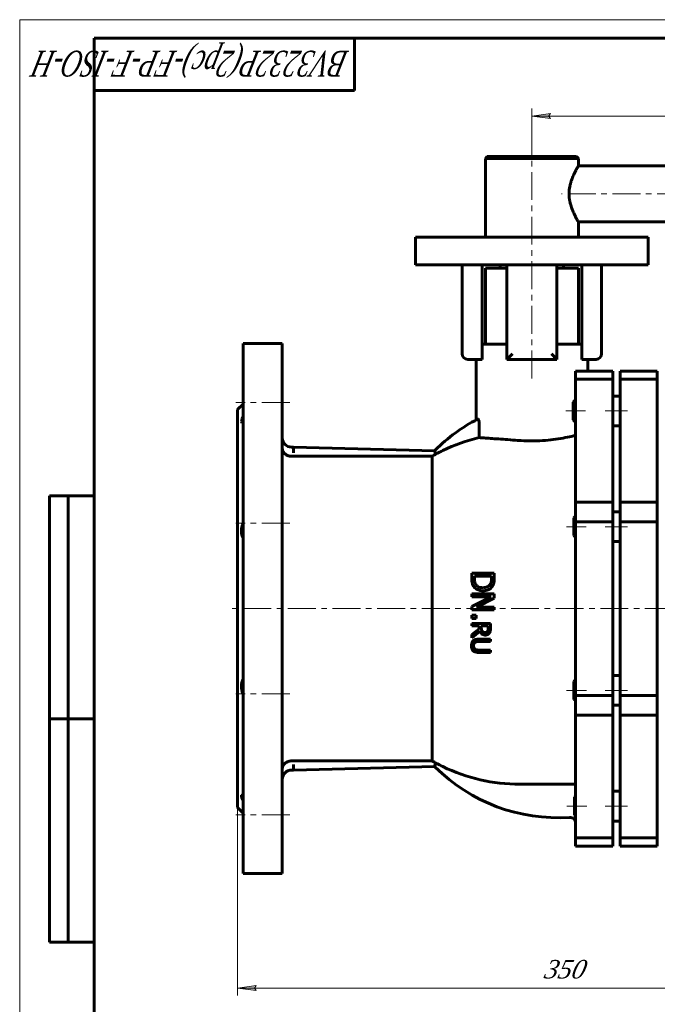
# Model space of a CAD drawing. Header units: millimetres. Extents: x 0 to 601, y 0 to 420.
# Tile 2 of 4: x 0 to 171, y 155 to 420. Entities that reach past the tile are written whole.
import ezdxf

# ---------------------------------------------------------------- set-up
doc = ezdxf.new("R2010")
doc.units = ezdxf.units.MM
for name, pattern in [('K5LT_AXLED', [12, 7.5, -1.5, 1.5, -1.5]), ('K5LT_BASIC', [0]), ('K5LT_THIN', [0])]:
    doc.linetypes.add(name, pattern=pattern)
doc.layers.add('Системный слой', color=7, linetype='Continuous')
doc.layers.add('Системный слой (1)', color=7, linetype='Continuous', true_color=0x6c6c6c)
doc.styles.add('KDIMTEXTSTYLE', font='txt', dxfattribs={"width": 0.96, "oblique": 15, "height": 5})
doc.styles.add('KTEXTSTYLE', font='txt', dxfattribs={"width": 0.96, "height": 5})
doc.dimstyles.new('KDIMSTYLE (0.50)', dxfattribs={"dimtxt": 5, "dimasz": 1, "dimexe": 2, "dimexo": 0, "dimgap": 1, "dimtad": 1, "dimlfac": 2, "dimtxsty": 'KDIMTEXTSTYLE', "dimsah": 1, "dimcen": 0, "dimdle": 1, "dimadec": 0, "dimazin": 0, "dimtfac": 0.667, "dimtmove": 0, "dimatfit": 3, "dimfxl": 1, "dimtvp": 1, "dimtolj": 1, "dimtzin": 0, "dimarcsym": 0})

# ---------------------------------------------------------------- blocks, each defined once
blk = doc.blocks.new('U0')
at = {"layer": 'Системный слой (1)', "color": 143, "linetype": 'K5LT_BASIC', "lineweight": 60, "true_color": 0x33acca}
for p, q in [((150.19, 380.68), (150.19, 382.68)), ((150.19, 361.55), (150.19, 365.68))]:
    blk.add_line(p, q, dxfattribs=at)
blk = doc.blocks.new('U1')
at = {"layer": 'Системный слой (1)', "color": 143, "linetype": 'K5LT_BASIC', "lineweight": 60, "true_color": 0x33acca}
for p, q in [((250.85, 380.68), (150.19, 380.68)), ((267.71, 380.68), (255.85, 380.68))]:
    blk.add_line(p, q, dxfattribs=at)
blk = doc.blocks.new('U2')
at = {"layer": 'Системный слой (1)', "color": 143, "linetype": 'K5LT_BASIC', "lineweight": 60, "true_color": 0x33acca}
for p, q in [((250.85, 365.68), (150.19, 365.68)), ((267.71, 365.68), (255.85, 365.68))]:
    blk.add_line(p, q, dxfattribs=at)
blk = doc.blocks.new('U3')
at = {"layer": 'Системный слой (1)', "color": 143, "linetype": 'K5LT_BASIC', "lineweight": 60, "true_color": 0x33acca}
for p, q in [((58.59, 261.68), (58.59, 315.18)), ((58.59, 208.18), (58.59, 261.68))]:
    blk.add_line(p, q, dxfattribs=at)
blk = doc.blocks.new('U5')
at = {"layer": 'Системный слой (1)', "color": 143, "linetype": 'K5LT_BASIC', "lineweight": 60, "true_color": 0x33acca}
for p, q in [((59.59, 311.98), (59.78, 312.71)), ((59.78, 312.71), (60.09, 313.29)), ((59.85, 311.64), (59.59, 311.98)), ((60.05, 311.61), (59.85, 311.64)), ((60.06, 311.61), (60.05, 311.61)), ((60.08, 311.61), (60.06, 311.61)), ((60.09, 311.61), (60.08, 311.61))]:
    blk.add_line(p, q, dxfattribs=at)
blk = doc.blocks.new('U8')
at = {"layer": 'Системный слой (1)', "color": 143, "linetype": 'K5LT_BASIC', "lineweight": 60, "true_color": 0x33acca}
for p, q in [((125.19, 353.18), (130.94, 353.18)), ((144.44, 353.18), (150.19, 353.18))]:
    blk.add_line(p, q, dxfattribs=at)
blk = doc.blocks.new('U11')
at = {"layer": 'Системный слой (1)', "color": 143, "linetype": 'K5LT_BASIC', "lineweight": 60, "true_color": 0x33acca}
for p, q in [((70.59, 261.68), (70.59, 332.93)), ((70.59, 190.43), (70.59, 261.68))]:
    blk.add_line(p, q, dxfattribs=at)
blk = doc.blocks.new('U13')
at = {"layer": 'Системный слой (1)', "color": 143, "linetype": 'K5LT_BASIC', "lineweight": 60, "true_color": 0x33acca}
for p, q in [((59.64, 211.55), (60.05, 211.74)), ((59.66, 210.96), (59.64, 211.55)), ((60.09, 210.06), (59.66, 210.96))]:
    blk.add_line(p, q, dxfattribs=at)
blk.add_arc((60.05, 210.72), 1.02, 87.6759, 89.9745, dxfattribs=at)
blk = doc.blocks.new('U14')
at = {"layer": 'Системный слой (1)', "color": 143, "linetype": 'K5LT_BASIC', "lineweight": 60, "true_color": 0x33acca}
for p, q in [((60.09, 261.68), (60.09, 332.93)), ((60.09, 190.43), (60.09, 261.68))]:
    blk.add_line(p, q, dxfattribs=at)
blk = doc.blocks.new('U15')
at = {"layer": 'Системный слой (1)', "color": 30, "linetype": 'K5LT_AXLED', "lineweight": 18, "true_color": 0xff8000}
for p, q in [((250.85, 373.18), (145.69, 373.18)), ((255.85, 373.18), (250.85, 373.18)), ((344.71, 373.18), (255.85, 373.18))]:
    blk.add_line(p, q, dxfattribs=at)
blk = doc.blocks.new('D0')
at = {"layer": 'Системный слой (1)'}
for points in [[(63.59, 159), (63.09, 159.66), (63.59, 160.31), (58.59, 159.66)], [(233.59, 159.66), (228.59, 160.31), (229.09, 159.66), (228.59, 159)]]:
    blk.add_hatch(color=7, dxfattribs=at).paths.add_polyline_path(points)
at = {"layer": 'Системный слой (1)', "color": 7, "linetype": 'K5LT_THIN', "lineweight": 18, "true_color": 0xffffff}
for p, q in [((58.59, 208.18), (58.59, 157.66)), ((233.59, 208.18), (233.59, 157.66)), ((58.59, 159.66), (63.59, 160.31)), ((63.59, 159), (58.59, 159.66)), ((63.59, 160.31), (63.09, 159.66)), ((63.09, 159.66), (63.59, 159)), ((229.09, 159.66), (228.59, 160.31)), ((228.59, 160.31), (233.59, 159.66)), ((233.59, 159.66), (228.59, 159)), ((228.59, 159), (229.09, 159.66))]:
    blk.add_line(p, q, dxfattribs=at)
blk.add_wipeout([(140.75, 160.66), (140.75, 168.04), (151.01, 168.04), (151.01, 160.66)]).dxf.layer = 'Системный слой (1)'
blk.add_line((58.59, 159.66), (233.59, 159.66), dxfattribs=at)
at = {"layer": 'Системный слой (1)', "color": 7, "insert": (140.75, 167.24), "char_height": 5, "attachment_point": 1, "style": 'KTEXTSTYLE'}
blk.add_mtext('\\fArial|b0|c204|p34;\\H5.0;\\W1.000;\\Q15;\\fGOST Type AU|b0|i0|c204|p34;\\Q15;\\W0.960;350', dxfattribs=at)
blk = doc.blocks.new('KDIMARROW_01')
at = {"layer": 'Системный слой'}
blk.add_hatch(color=0, dxfattribs=at).paths.add_polyline_path([(-5, -0.66), (0, 0), (-5, 0.66), (-4.5, 0)])
at = {"layer": 'Системный слой', "color": 0, "linetype": 'K5LT_THIN', "lineweight": 18}
for p, q in [((-4.5, 0), (-5, 0.66)), ((-5, 0.66), (0, 0)), ((0, 0), (-5, -0.66)), ((-5, -0.66), (-4.5, 0))]:
    blk.add_line(p, q, dxfattribs=at)
at = {"layer": 'Системный слой (1)', "color": 0, "linetype": 'K5LT_THIN', "lineweight": 18}
blk.add_line((457.08, 261.68), (456.58, 261.68), dxfattribs=at)
blk = doc.blocks.new('D4')
at = {"layer": 'Системный слой (1)'}
for points in [[(142.69, 393.43), (142.19, 394.09), (142.69, 394.75), (137.69, 394.09)], [(337.71, 393.43), (342.71, 394.09), (337.71, 394.75), (338.21, 394.09)]]:
    blk.add_hatch(color=7, dxfattribs=at).paths.add_polyline_path(points)
at = {"layer": 'Системный слой (1)', "color": 7, "linetype": 'K5LT_THIN', "lineweight": 18, "true_color": 0xffffff}
for p, q in [((137.69, 383.18), (137.69, 396.09)), ((137.69, 394.09), (142.69, 394.75)), ((142.69, 394.75), (142.19, 394.09)), ((338.21, 394.09), (337.71, 394.75)), ((337.71, 394.75), (342.71, 394.09)), ((342.71, 380.68), (342.71, 396.09)), ((142.69, 393.43), (137.69, 394.09)), ((142.19, 394.09), (142.69, 393.43)), ((342.71, 394.09), (337.71, 393.43)), ((337.71, 393.43), (338.21, 394.09))]:
    blk.add_line(p, q, dxfattribs=at)
blk.add_wipeout([(228.24, 395.09), (228.24, 402.47), (238.75, 402.47), (238.75, 395.09)]).dxf.layer = 'Системный слой (1)'
blk.add_line((342.71, 394.09), (137.69, 394.09), dxfattribs=at)
at = {"layer": 'Системный слой (1)', "color": 7, "insert": (228.24, 401.68), "char_height": 5, "attachment_point": 1, "style": 'KTEXTSTYLE'}
blk.add_mtext('\\fArial|b0|c204|p34;\\H5.0;\\W1.000;\\Q15;\\fGOST Type AU|b0|i0|c204|p34;\\Q15;\\W0.960;750', dxfattribs=at)
blk = doc.blocks.new('U45')
at = {"color": 7, "linetype": 'K5LT_THIN', "lineweight": 18, "true_color": 0xffffff}
for p, q in [((0, 0), (0, 420)), ((0, 420), (594, 420))]:
    blk.add_line(p, q, dxfattribs=at)
at = {"color": 143, "linetype": 'K5LT_BASIC', "lineweight": 60, "true_color": 0x33acca}
for p, q in [((20, 5), (20, 415)), ((20, 415), (589, 415)), ((90, 415), (90, 401)), ((90, 401), (20, 401)), ((8, 172), (8, 292)), ((20, 292), (8, 292)), ((13, 172), (13, 292)), ((20, 232), (8, 232)), ((20, 172), (8, 172))]:
    blk.add_line(p, q, dxfattribs=at)
at = {"color": 7, "insert": (88.64, 404.64), "char_height": 7, "attachment_point": 1, "rotation": 180, "style": 'KTEXTSTYLE'}
blk.add_mtext('\\fArial|b0|c204|p34;\\H5.0;\\W1.000;\\Q15;\\fGOST Type AU|b0|i0|c204|p34;\\Q15;\\W0.696;\\H7.00;BV3232P(2pc)-FP-F-ISO-H', dxfattribs=at)

msp = doc.modelspace()

# ---------------------------------------------------------------- linework, layer by layer
at = {"layer": 'Системный слой (1)', "color": 143, "linetype": 'K5LT_BASIC', "lineweight": 60, "true_color": 0x33acca}
for p, q in [((125.1864, 382.677), (125.6864, 383.177)), ((125.1864, 361.552), (125.1864, 382.677)), ((125.1864, 382.677), (150.1864, 382.677)), ((125.6864, 383.177), (149.6864, 383.177)), ((150.1864, 382.677), (149.6864, 383.177)), ((106.4364, 361.552), (116.4364, 361.552)), ((106.4364, 354.052), (106.4364, 361.552)), ((116.4364, 361.552), (158.9364, 361.552)), ((158.9364, 361.552), (168.9364, 361.552)), ((168.9364, 354.052), (168.9364, 361.552)), ((106.4364, 354.052), (116.4364, 354.052)), ((116.4364, 354.052), (158.9364, 354.052)), ((118.9364, 354.052), (118.9364, 330.177)), ((124.2909, 332.802), (124.2909, 354.052)), ((125.1864, 353.177), (125.1864, 332.802)), ((129.2011, 353.177), (129.2011, 354.052)), ((130.9364, 354.052), (130.9364, 328.677)), ((144.4364, 328.677), (144.4364, 354.052)), ((146.1717, 353.177), (146.1717, 354.052)), ((150.1864, 353.177), (150.1864, 332.802)), ((151.0818, 332.802), (151.0818, 354.052)), ((156.4364, 330.177), (156.4364, 354.052)), ((158.9364, 354.052), (168.9364, 354.052)), ((70.5907, 332.927), (60.0907, 332.927)), ((130.9364, 332.802), (124.2909, 332.802)), ((124.2909, 332.802), (124.2909, 328.677)), ((151.0818, 332.802), (144.4364, 332.802)), ((151.0818, 328.677), (151.0818, 332.802)), ((124.2909, 328.677), (120.4364, 328.677)), ((122.6864, 312.3944), (122.6864, 328.677)), ((130.9364, 328.677), (132.4364, 330.177)), ((130.9364, 328.677), (144.4364, 328.677)), ((142.9364, 330.177), (144.4364, 328.677)), ((154.9364, 328.677), (151.0818, 328.677)), ((152.6864, 325.5391), (152.6864, 328.677)), ((149.4064, 325.5391), (149.4064, 323.3424)), ((149.4064, 325.5391), (159.4064, 325.5391)), ((149.4064, 323.3424), (149.4064, 290.3262)), ((149.4064, 323.3424), (159.4064, 323.3424)), ((159.4064, 325.5391), (159.4064, 323.3424)), ((159.4064, 323.3424), (159.4064, 290.3262)), ((171.4064, 325.5391), (161.4064, 325.5391)), ((161.4064, 323.3424), (161.4064, 325.5391)), ((171.4064, 323.3424), (161.4064, 323.3424)), ((161.4064, 290.3262), (161.4064, 323.3424)), ((171.4064, 325.5391), (171.4064, 323.3424)), ((171.4064, 323.3424), (171.4064, 290.3262)), ((148.7926, 317.2001), (149.4064, 317.8138)), ((159.4064, 318.8001), (161.4064, 318.8001)), ((58.5907, 315.177), (60.0907, 316.677)), ((148.7926, 317.2001), (148.7926, 317.1307)), ((148.7926, 317.1307), (148.7926, 312.4001)), ((148.7926, 312.4001), (149.4064, 311.7863)), ((123.5442, 307.6472), (123.5442, 311.1516)), ((159.4064, 310.8001), (161.4064, 310.8001)), ((73.0907, 305.0836), (73.5907, 305.0836)), ((111.6004, 304.0879), (73.5907, 305.0836)), ((73.5907, 305.0836), (73.5907, 303.5831)), ((110.2467, 302.6228), (73.0907, 302.6228)), ((110.8546, 302.6228), (110.2467, 302.6228)), ((110.8546, 302.6228), (110.8546, 220.7311)), ((111.7195, 304.291), (111.5523, 304.0058)), ((149.4064, 290.3262), (159.4064, 290.3262)), ((149.4064, 290.3262), (149.4064, 285.0229)), ((159.4064, 290.3262), (159.4064, 285.0229)), ((161.4064, 285.0229), (161.4064, 290.3262)), ((171.4064, 290.3262), (161.4064, 290.3262)), ((171.4064, 290.3262), (171.4064, 285.0229)), ((148.9695, 286.0813), (149.4064, 286.5182)), ((148.9695, 286.0813), (148.9695, 285.8974)), ((148.9695, 285.8974), (148.9695, 281.2813)), ((159.4064, 287.6813), (161.4064, 287.6813)), ((149.4064, 285.0229), (159.4064, 285.0229)), ((149.4064, 285.0229), (149.4064, 238.331)), ((159.4064, 285.0229), (159.4064, 238.331)), ((171.4064, 285.0229), (161.4064, 285.0229)), ((161.4064, 238.331), (161.4064, 285.0229)), ((171.4064, 285.0229), (171.4064, 238.331)), ((148.9695, 281.2813), (149.4064, 280.8444)), ((159.4064, 279.6813), (161.4064, 279.6813)), ((127.5497, 271.1984), (121.5497, 271.1984)), ((121.5497, 271.1984), (121.5497, 269.8175)), ((122.2401, 270.401), (126.8592, 270.401)), ((122.2401, 269.7932), (122.2401, 270.401)), ((126.8592, 270.401), (126.8592, 269.7932)), ((127.5497, 269.8321), (127.5497, 271.1984)), ((127.5497, 265.6019), (121.5497, 265.6019)), ((121.5497, 265.6019), (121.5497, 264.858)), ((121.5497, 264.858), (126.7231, 264.858)), ((126.7231, 264.858), (121.5497, 262.2032)), ((127.5497, 264.469), (127.5497, 265.6019)), ((121.5497, 262.2032), (121.5497, 261.3086)), ((122.7992, 262.0525), (127.5497, 264.469)), ((121.5497, 261.3086), (127.5497, 261.3086)), ((121.5497, 259.9374), (121.5497, 258.9747)), ((122.6971, 259.9374), (121.5497, 259.9374)), ((122.6971, 258.9747), (122.6971, 259.9374)), ((127.5497, 262.0525), (122.7992, 262.0525)), ((127.5497, 261.3086), (127.5497, 262.0525)), ((121.5497, 258.9747), (122.6971, 258.9747)), ((126.5497, 257.6951), (121.5497, 257.6951)), ((121.5497, 257.6951), (121.5497, 257.0306)), ((121.5497, 257.0306), (123.5391, 257.0306)), ((123.5391, 257.0306), (123.5391, 256.2689)), ((124.0942, 257.0306), (125.9743, 257.0306)), ((124.0942, 256.4471), (124.0942, 257.0306)), ((125.9743, 257.0306), (125.9743, 256.3702)), ((126.5497, 256.4066), (126.5497, 257.6951)), ((123.5391, 256.2689), (121.5497, 254.6886)), ((121.5497, 253.8256), (123.7255, 255.6044)), ((121.5497, 254.6886), (121.5497, 253.8256)), ((126.5497, 253.4893), (123.4297, 253.4893)), ((123.4297, 252.8248), (126.5497, 252.8248)), ((126.5497, 252.8248), (126.5497, 253.4893)), ((126.5497, 250.5355), (123.4135, 250.5355)), ((123.4297, 249.871), (126.5497, 249.871)), ((126.5497, 249.871), (126.5497, 250.5355)), ((159.4064, 243.6727), (161.4064, 243.6727)), ((148.985, 242.0727), (149.4064, 242.4941)), ((148.985, 242.0727), (148.985, 242.0372)), ((148.985, 242.0372), (148.985, 237.2727)), ((149.4064, 238.331), (149.4064, 233.0277)), ((149.4064, 238.331), (159.4064, 238.331)), ((159.4064, 238.331), (159.4064, 233.0277)), ((161.4064, 233.0277), (161.4064, 238.331)), ((171.4064, 238.331), (161.4064, 238.331)), ((171.4064, 238.331), (171.4064, 233.0277)), ((148.985, 237.2727), (149.4064, 236.8513)), ((159.4064, 235.6727), (161.4064, 235.6727)), ((149.4064, 233.0277), (149.4064, 200.0116)), ((149.4064, 233.0277), (159.4064, 233.0277)), ((159.4064, 233.0277), (159.4064, 200.0116)), ((161.4064, 200.0116), (161.4064, 233.0277)), ((171.4064, 233.0277), (161.4064, 233.0277)), ((171.4064, 233.0277), (171.4064, 200.0116)), ((73.0907, 220.7311), (110.2467, 220.7311)), ((73.5907, 219.7708), (73.5907, 218.2703)), ((110.2467, 220.7311), (110.8546, 220.7311)), ((73.0907, 218.2703), (73.5907, 218.2703)), ((73.5907, 218.2703), (111.6004, 219.2661)), ((111.5523, 219.3482), (111.7195, 219.063)), ((134.4064, 214.4409), (149.4064, 214.4409)), ((159.4064, 212.5539), (161.4064, 212.5539)), ((149.1134, 210.9539), (149.4064, 211.2469)), ((149.1134, 210.9539), (149.1134, 206.1658)), ((58.5907, 208.177), (60.0907, 206.677)), ((149.1134, 206.1658), (149.1134, 206.1539)), ((149.1134, 206.1539), (149.4064, 205.8609)), ((159.4064, 204.5539), (161.4064, 204.5539)), ((149.4064, 200.0116), (149.4064, 197.8149)), ((149.4064, 200.0116), (159.4064, 200.0116)), ((159.4064, 200.0116), (159.4064, 197.8149)), ((171.4064, 200.0116), (161.4064, 200.0116)), ((161.4064, 197.8149), (161.4064, 200.0116)), ((171.4064, 200.0116), (171.4064, 197.8149)), ((149.4064, 197.8149), (159.4064, 197.8149)), ((171.4064, 197.8149), (161.4064, 197.8149)), ((70.5907, 190.427), (60.0907, 190.427))]:
    msp.add_line(p, q, dxfattribs=at)
at = {"layer": 'Системный слой (1)', "color": 30, "linetype": 'K5LT_AXLED', "lineweight": 18, "true_color": 0xff8000}
for p, q in [((72.5907, 317.1098), (58.0907, 317.1098)), ((152.1426, 314.8001), (146.7926, 314.8001)), ((163.4064, 314.8001), (157.4064, 314.8001)), ((72.5907, 284.638), (58.0907, 284.638)), ((152.3195, 283.6813), (146.9695, 283.6813)), ((163.4064, 283.6813), (157.4064, 283.6813)), ((235.5907, 261.677), (56.5907, 261.677)), ((72.5907, 238.716), (58.0907, 238.716)), ((152.335, 239.6727), (146.985, 239.6727)), ((163.4064, 239.6727), (157.4064, 239.6727))]:
    msp.add_line(p, q, dxfattribs=at)
at = {"layer": 'Системный слой (1)', "color": 143, "linetype": 'K5LT_BASIC', "lineweight": 60, "true_color": 0x33acca}
for centre, radius, start, end in [((120.4364, 330.177), 1.5, 180, 270), ((154.9364, 330.177), 1.5, 270, 0), ((144.7521, 271.0584), 46.8568, 117.521552, 134.827149), ((73.0907, 307.5836), 2.5, 180, 270), ((134.4064, 261.677), 47.2361, 103.294384, 115.958167), ((73.0907, 215.7703), 2.5, 90, 180), ((144.7521, 252.2956), 46.8568, 225.172851, 273.739998), ((134.4064, 261.677), 47.2361, 244.041833, 270), ((147.9064, 204.0417), 1.5, 0, 93.739998)]:
    msp.add_arc(centre, radius, start, end, dxfattribs=at)
for points, knots in [([(150.1864, 380.677), (150.1863, 380.6769), (150.1779, 380.6628), (150.144, 380.6063), (150.098, 380.5288), (150.0387, 380.4284), (149.96, 380.2937), (149.8652, 380.1289), (149.7712, 379.963), (149.67, 379.7813), (149.5606, 379.5807), (149.4443, 379.3625), (149.3034, 379.0913), (149.1437, 378.7721), (148.9441, 378.3525), (148.7258, 377.863), (148.4694, 377.2277), (148.2691, 376.6545), (148.1256, 376.1781), (148.0295, 375.8274), (147.937, 375.4422), (147.8521, 375.0204), (147.7815, 374.5836), (147.7289, 374.1362), (147.6944, 373.6626), (147.6864, 373.3467), (147.6864, 373.177)], [0, 0, 0, 0, 1.24988146, 2.5170313, 3.37197057, 4.23267808, 5.53524351, 6.55592744, 7.43402608, 8.36236623, 9.34030533, 10.22301343, 11.15465094, 12.57255017, 13.7254303, 15.41352175, 17.17492507, 19.23805291, 20.01588609, 20.819164, 21.8545349, 22.814116, 23.80750451, 24.88481844, 25.86435683, 27, 27, 27, 27]), ([(147.6864, 373.177), (147.6864, 372.9852), (147.6956, 372.6657), (147.7295, 372.2217), (147.7654, 371.9063), (147.8097, 371.5932), (147.862, 371.2832), (147.9488, 370.8566), (148.0365, 370.5), (148.1653, 370.0348), (148.3258, 369.5266), (148.5613, 368.8909), (148.8043, 368.3097), (149.0273, 367.8228), (149.1981, 367.4727), (149.3309, 367.2099), (149.472, 366.9379), (149.6229, 366.6578), (149.7782, 366.378), (149.9145, 366.1386), (150.0283, 365.9431), (150.1104, 365.8042), (150.1618, 365.718), (150.1832, 365.6823), (150.1863, 365.677), (150.1864, 365.677)], [0, 0, 0, 0, 1.22935324, 2.05587187, 2.88658865, 3.30269242, 4.13442395, 4.96682699, 6.2179528, 6.6363431, 8.31670179, 10.0093363, 11.6916277, 13.29596551, 14.54225034, 15.23674163, 16.13513439, 17.65786592, 18.78441507, 20.18343086, 21.70104252, 22.94116638, 24.17916732, 25.39730488, 26, 26, 26, 26]), ([(123.5442, 311.1516), (123.5442, 311.2372), (123.5422, 311.3226), (123.5287, 311.5953), (123.5088, 311.7766), (123.4508, 312.0932), (123.4151, 312.2268), (123.3323, 312.4448), (123.2865, 312.5248), (123.1917, 312.6229), (123.144, 312.6355), (123.1004, 312.6128)], [-0.490164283, -0.490164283, -0.490164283, -0.490164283, -0.438879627, -0.438879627, -0.325063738, -0.325063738, -0.220022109, -0.220022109, -0.113444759, -0.113444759, -0.00042006, -0.00042006, -0.00042006, -0.00042006]), ([(134.4064, 306.8656), (133.571, 306.9262), (132.743, 306.9862), (131.0199, 307.1108), (130.1335, 307.1747), (128.4939, 307.2927), (127.7409, 307.3468), (126.4098, 307.4423), (125.7858, 307.487), (124.6859, 307.5657), (124.2098, 307.5997), (123.7265, 307.6342), (123.6321, 307.641), (123.5442, 307.6472)], [9.69643944, 9.69643944, 9.69643944, 9.69643944, 10.18592786, 10.18592786, 10.75251149, 10.75251149, 11.31909512, 11.31909512, 11.88404407, 11.88404407, 12.44899302, 12.44899302, 12.59802386, 12.59802386, 12.59802386, 12.59802386]), ([(149.4064, 308.2453), (149.0533, 308.1565), (148.6798, 308.0662), (147.6306, 307.8259), (146.8821, 307.6679), (145.2506, 307.3697), (144.3675, 307.2297), (142.5218, 306.9958), (141.5576, 306.9019), (139.6144, 306.7772), (138.6353, 306.7464), (137.6864, 306.7464)], [6.49821652, 6.49821652, 6.49821652, 6.49821652, 6.83073836, 6.83073836, 7.40010675, 7.40010675, 7.96947514, 7.96947514, 8.53884352, 8.53884352, 9.10821191, 9.10821191, 9.10821191, 9.10821191]), ([(71.0212, 303.5831), (70.9571, 303.665), (70.8715, 303.7926), (70.7729, 303.9826), (70.7029, 304.1501), (70.6448, 304.3408), (70.6017, 304.5643), (70.5907, 304.7221), (70.5907, 304.8126)], [0, 0, 0, 0, 2.11491984, 3.13366324, 4.38615014, 5.83191814, 7.20152441, 9, 9, 9, 9]), ([(137.6864, 306.7464), (136.7374, 306.7464), (135.7583, 306.7772), (134.6598, 306.8477), (134.533, 306.8564), (134.4064, 306.8656)], [9.10821191, 9.10821191, 9.10821191, 9.10821191, 9.677580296, 9.677580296, 9.751960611, 9.751960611, 9.751960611, 9.751960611]), ([(71.0212, 303.5831), (71.0924, 303.4923), (71.2259, 303.3461), (71.4156, 303.186), (71.5435, 303.0939), (71.7079, 302.986), (71.9294, 302.8675), (72.1919, 302.7672), (72.399, 302.7071), (72.5758, 302.668), (72.81, 302.6329), (72.9808, 302.6228), (73.0907, 302.6228)], [0, 0, 0, 0, 2.28972026, 3.79203376, 4.513021, 5.06491279, 7.19053353, 8.67043969, 9.49040343, 10.49728905, 11.3933765, 13, 13, 13, 13]), ([(111.8737, 303.2088), (111.8307, 303.1841), (111.7875, 303.1592), (111.4549, 302.9681), (111.1552, 302.796), (110.8546, 302.6228)], [0.175134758, 0.175134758, 0.175134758, 0.175134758, 0.205172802, 0.205172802, 0.404729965, 0.404729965, 0.404729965, 0.404729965]), ([(111.8737, 303.2088), (111.8678, 303.2235), (111.8618, 303.2381), (111.7863, 303.4244), (111.7231, 303.581), (111.6219, 303.8323), (111.5832, 303.9287), (111.5553, 303.9982), (111.5538, 304.0021), (111.5523, 304.0058)], [0.140077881, 0.140077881, 0.140077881, 0.140077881, 0.150421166, 0.150421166, 0.27285242, 0.27285242, 0.385541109, 0.385541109, 0.392375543, 0.392375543, 0.392375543, 0.392375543]), ([(113.7304, 304.1476), (113.1408, 303.8606), (112.4997, 303.5365), (111.8767, 303.2103), (111.8752, 303.2095), (111.8737, 303.2088)], [3.236096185, 3.236096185, 3.236096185, 3.236096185, 3.629599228, 3.629599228, 3.630528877, 3.630528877, 3.630528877, 3.630528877]), ([(60.0907, 280.6815), (60.0152, 280.802), (59.9042, 281.0097), (59.7776, 281.3308), (59.69, 281.6288), (59.6351, 281.9117), (59.6048, 282.1691), (59.589, 282.4223), (59.5906, 282.7369), (59.6216, 283.0969), (59.6839, 283.4776), (59.7611, 283.802), (59.8341, 284.0489), (59.8968, 284.2403), (59.976, 284.4599), (60.0476, 284.6351), (60.0907, 284.7342)], [0, 0, 0, 0, 2.07398095, 3.34816253, 4.72031515, 6.17438816, 7.01580308, 7.92869319, 9.24909708, 10.73442337, 12.08925874, 13.60081529, 14.43803735, 14.92819282, 15.81647195, 17, 17, 17, 17]), ([(121.5497, 269.8175), (121.5497, 269.4835), (121.565, 269.1137), (121.6506, 268.5706), (121.7093, 268.312), (121.9108, 267.8953), (121.9684, 267.7924), (122.031, 267.6927)], [-0.6144806, -0.6144806, -0.6144806, -0.6144806, -0.285820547, -0.285820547, -0.072856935, -0.072856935, 0, 0, 0, 0]), ([(122.031, 267.6927), (122.1316, 267.5405), (122.2478, 267.4017), (122.5147, 267.1461), (122.6636, 267.0327), (123.1134, 266.7541), (123.496, 266.5814), (124.1811, 266.4797), (124.3625, 266.4674), (124.5448, 266.4674)], [-0.768172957, -0.768172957, -0.768172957, -0.768172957, -0.600338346, -0.600338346, -0.426963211, -0.426963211, -0.111781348, -0.111781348, 0, 0, 0, 0]), ([(122.6388, 268.1352), (122.5246, 268.298), (122.4372, 268.475), (122.3482, 268.7562), (122.3323, 268.8284), (122.2616, 269.1617), (122.2401, 269.4856), (122.2401, 269.7932)], [-0.253252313, -0.253252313, -0.253252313, -0.253252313, -0.208492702, -0.208492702, -0.187440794, -0.187440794, 0, 0, 0, 0]), ([(124.5545, 267.2988), (124.2883, 267.2988), (124.0156, 267.3215), (123.5851, 267.4251), (123.3664, 267.4975), (122.9441, 267.7667), (122.7748, 267.9335), (122.6388, 268.1352)], [-0.549099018, -0.549099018, -0.549099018, -0.549099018, -0.311636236, -0.311636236, -0.150731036, -0.150731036, 0, 0, 0, 0]), ([(124.5448, 266.4674), (124.7316, 266.4674), (124.9198, 266.4783), (125.1774, 266.513), (125.2482, 266.5247), (125.5345, 266.5813), (125.7458, 266.6452), (125.9603, 266.7409), (125.9727, 266.7466), (126.0081, 266.763), (126.0313, 266.7742), (126.1199, 266.8187), (126.1857, 266.8548), (126.3126, 266.9317), (126.3738, 266.9721), (126.4936, 267.0588), (126.6068, 267.148), (126.716, 267.2506), (126.7712, 267.3074), (126.7751, 267.3114), (126.8882, 267.429), (126.986, 267.5517), (127.0732, 267.683)], [-0.671609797, -0.671609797, -0.671609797, -0.671609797, -0.533430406, -0.533430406, -0.480699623, -0.480699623, -0.319179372, -0.319179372, -0.30929213, -0.30929213, -0.290734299, -0.290734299, -0.23859244, -0.23859244, -0.189881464, -0.189881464, -0.142205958, -0.097908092, -0.097908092, -0.094530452, -0.094530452, 0, 0, 0, 0]), ([(126.4994, 268.2081), (126.3991, 268.0445), (126.2764, 267.9001), (125.979, 267.6518), (125.8106, 267.555), (125.2903, 267.3458), (124.9159, 267.2988), (124.5545, 267.2988)], [-0.453693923, -0.453693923, -0.453693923, -0.453693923, -0.338879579, -0.338879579, -0.221608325, -0.221608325, 0, 0, 0, 0]), ([(126.8592, 269.7932), (126.8592, 269.7232), (126.8581, 269.6576), (126.854, 269.5278), (126.8508, 269.4645), (126.8408, 269.3201), (126.8332, 269.2443), (126.8189, 269.1319), (126.8127, 269.0904), (126.8009, 269.0199), (126.7953, 268.99), (126.785, 268.9392), (126.7803, 268.9177), (126.7752, 268.896), (126.7747, 268.8936), (126.7363, 268.7302), (126.6829, 268.575), (126.5795, 268.3517), (126.5414, 268.2792), (126.4994, 268.2081)], [-0.239075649, -0.239075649, -0.239075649, -0.239075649, -0.226048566, -0.226048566, -0.211591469, -0.211591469, -0.19030805, -0.19030805, -0.175576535, -0.175576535, -0.162523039, -0.162523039, -0.150946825, -0.150946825, -0.149469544, -0.149469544, -0.04956692, -0.04956692, 0, 0, 0, 0]), ([(127.0732, 267.683), (127.2068, 267.8863), (127.3047, 268.1128), (127.4468, 268.5668), (127.5077, 268.8426), (127.5455, 269.4731), (127.5497, 269.6547), (127.5497, 269.8321)], [-0.669410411, -0.669410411, -0.669410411, -0.669410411, -0.383511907, -0.383511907, -0.108047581, -0.108047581, 0, 0, 0, 0]), ([(123.7255, 255.6044), (123.7879, 255.4369), (123.8712, 255.2794), (124.1096, 254.9702), (124.246, 254.8625), (124.4934, 254.6989), (124.6617, 254.6344), (124.9562, 254.5768), (125.0745, 254.5671), (125.1923, 254.5671)], [-0.308407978, -0.308407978, -0.308407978, -0.308407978, -0.250852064, -0.250852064, -0.182717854, -0.182717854, -0.072056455, -0.072056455, 0, 0, 0, 0]), ([(124.3535, 255.5436), (124.3013, 255.5958), (124.2575, 255.6543), (124.1719, 255.8128), (124.1525, 255.8963), (124.1077, 256.0985), (124.0942, 256.2758), (124.0942, 256.4471)], [-0.139212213, -0.139212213, -0.139212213, -0.139212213, -0.124528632, -0.124528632, -0.103433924, -0.103433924, 0, 0, 0, 0]), ([(125.1396, 255.26), (125.053, 255.26), (124.9651, 255.2657), (124.8708, 255.2813), (124.8624, 255.2828), (124.8017, 255.294), (124.7539, 255.3063), (124.7019, 255.3232), (124.6938, 255.326), (124.6606, 255.3378), (124.6367, 255.3474), (124.5207, 255.4002), (124.4376, 255.4578), (124.3614, 255.5353), (124.3575, 255.5394), (124.3535, 255.5436)], [-0.15523021, -0.15523021, -0.15523021, -0.15523021, -0.11436696, -0.11436696, -0.110387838, -0.110387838, -0.085353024, -0.085353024, -0.080594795, -0.080594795, -0.065579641, -0.065579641, -0.003424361, -0.003424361, 0, 0, 0, 0]), ([(125.8041, 255.576), (125.7667, 255.5206), (125.723, 255.4708), (125.648, 255.4084), (125.6246, 255.3918), (125.5845, 255.3666), (125.5676, 255.3572), (125.543, 255.3446), (125.5346, 255.3406), (125.5197, 255.3338), (125.513, 255.3309), (125.4402, 255.3), (125.3707, 255.2817), (125.2469, 255.2634), (125.1934, 255.26), (125.1396, 255.26)], [-0.13339185, -0.13339185, -0.13339185, -0.13339185, -0.107756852, -0.107756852, -0.095827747, -0.095827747, -0.08652993, -0.08652993, -0.081532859, -0.081532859, -0.077261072, -0.077261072, -0.032882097, -0.032882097, 0, 0, 0, 0]), ([(125.1923, 254.5671), (125.2981, 254.5671), (125.4047, 254.5754), (125.601, 254.6135), (125.6913, 254.641), (125.8011, 254.6921), (125.8259, 254.7048), (125.875, 254.7329), (125.8995, 254.748), (125.9472, 254.7798), (125.9704, 254.7964), (126.016, 254.8314), (126.0383, 254.8498), (126.0818, 254.8884), (126.1029, 254.9086), (126.1354, 254.9418), (126.147, 254.9542), (126.2055, 255.0192), (126.248, 255.0751), (126.2863, 255.1343)], [-0.304840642, -0.304840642, -0.304840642, -0.304840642, -0.224018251, -0.224018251, -0.151705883, -0.151705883, -0.130930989, -0.130930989, -0.110555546, -0.110555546, -0.091216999, -0.091216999, -0.072278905, -0.072278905, -0.053766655, -0.053766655, -0.043246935, -0.043246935, 0, 0, 0, 0]), ([(125.9743, 256.3702), (125.9743, 256.2449), (125.9683, 256.1114), (125.9451, 255.954), (125.9388, 255.9186), (125.9064, 255.7743), (125.8657, 255.6698), (125.8041, 255.576)], [-0.166941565, -0.166941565, -0.166941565, -0.166941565, -0.089903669, -0.089903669, -0.068776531, -0.068776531, 0, 0, 0, 0]), ([(126.2863, 255.1343), (126.3715, 255.2662), (126.4367, 255.4081), (126.4788, 255.57), (126.4811, 255.5792), (126.4843, 255.5925), (126.4856, 255.5981), (126.4889, 255.6126), (126.4909, 255.6217), (126.4954, 255.6441), (126.498, 255.6577), (126.5015, 255.6777), (126.5023, 255.6825), (126.5062, 255.7068), (126.5095, 255.7289), (126.5181, 255.7924), (126.5235, 255.8378), (126.5316, 255.924), (126.5345, 255.9603), (126.5396, 256.035), (126.5417, 256.0726), (126.5437, 256.1176), (126.5439, 256.1225), (126.5475, 256.2071), (126.5491, 256.2876), (126.5496, 256.3806), (126.5497, 256.3936), (126.5497, 256.4066)], [-1.12345798, -1.12345798, -1.12345798, -1.12345798, -0.30787891, -0.30787891, -0.25875626, -0.25875626, -0.23758634, -0.23758634, -0.21536873, -0.21536873, -0.19099477, -0.19099477, -0.1837281, -0.1837281, -0.15514016, -0.15514016, -0.1113601, -0.1113601, -0.08368667, -0.08368667, -0.05900806, -0.05900806, -0.05601323, -0.05601323, -0.00785429, -0.00785429, 0, 0, 0, 0]), ([(121.9062, 253.0112), (121.7757, 252.8806), (121.6748, 252.7288), (121.5376, 252.4106), (121.4812, 252.2192), (121.4482, 251.8689), (121.4443, 251.7754), (121.4443, 251.6822)], [-0.403013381, -0.403013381, -0.403013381, -0.403013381, -0.217132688, -0.217132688, -0.05731586, -0.05731586, 0, 0, 0, 0]), ([(121.4443, 251.6822), (121.4443, 251.4642), (121.4633, 251.2312), (121.564, 250.8649), (121.634, 250.692), (121.808, 250.4561), (121.8552, 250.401), (121.9062, 250.3491)], [-0.360291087, -0.360291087, -0.360291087, -0.360291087, -0.175998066, -0.175998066, -0.043649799, -0.043649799, 0, 0, 0, 0]), ([(123.4297, 253.4893), (123.1625, 253.4893), (122.8783, 253.4692), (122.471, 253.3697), (122.2812, 253.3062), (122.0246, 253.1219), (121.9632, 253.0691), (121.9062, 253.0112)], [-0.451254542, -0.451254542, -0.451254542, -0.451254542, -0.199495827, -0.199495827, -0.051314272, -0.051314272, 0, 0, 0, 0]), ([(122.0116, 251.6822), (122.0116, 251.8689), (122.0361, 252.0606), (122.1473, 252.3219), (122.2063, 252.4214), (122.3348, 252.5474), (122.3763, 252.5806), (122.4208, 252.61)], [-0.260073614, -0.260073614, -0.260073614, -0.260073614, -0.113756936, -0.113756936, -0.033711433, -0.033711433, 0, 0, 0, 0]), ([(122.4208, 250.7502), (122.3648, 250.7872), (122.3141, 250.8307), (122.2229, 250.9322), (122.1842, 250.9888), (122.1133, 251.1219), (122.0489, 251.263), (122.0151, 251.5492), (122.0116, 251.6159), (122.0116, 251.6822)], [-0.400573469, -0.400573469, -0.400573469, -0.400573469, -0.289638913, -0.289638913, -0.176072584, -0.176072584, -0.040737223, -0.040737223, 0, 0, 0, 0]), ([(122.4208, 252.61), (122.5275, 252.6804), (122.6436, 252.731), (122.7757, 252.7648), (122.7845, 252.767), (122.8062, 252.772), (122.8197, 252.775), (122.8386, 252.7787), (122.8424, 252.7795), (122.8662, 252.784), (122.8892, 252.788), (122.9426, 252.7961), (122.973, 252.8002), (123.0355, 252.8072), (123.0664, 252.8102), (123.1297, 252.8152), (123.1615, 252.8174), (123.1998, 252.8193), (123.2042, 252.8195), (123.2818, 252.8233), (123.3561, 252.8248), (123.4297, 252.8248)], [-0.564498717, -0.564498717, -0.564498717, -0.564498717, -0.200617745, -0.200617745, -0.179891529, -0.179891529, -0.156702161, -0.156702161, -0.151173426, -0.151173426, -0.122668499, -0.122668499, -0.093623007, -0.093623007, -0.069510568, -0.069510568, -0.04812373, -0.04812373, -0.045398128, -0.045398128, 0, 0, 0, 0]), ([(121.9062, 250.3491), (121.9768, 250.2751), (122.0546, 250.21), (122.2263, 250.0973), (122.3181, 250.0515), (122.6332, 249.9337), (122.8871, 249.8982), (123.2098, 249.8744), (123.3203, 249.871), (123.4297, 249.871)], [-0.313865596, -0.313865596, -0.313865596, -0.313865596, -0.256999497, -0.256999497, -0.199218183, -0.199218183, -0.067566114, -0.067566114, 0, 0, 0, 0]), ([(123.4135, 250.5355), (123.334, 250.5355), (123.2513, 250.5373), (123.1142, 250.5453), (123.0597, 250.5498), (122.9786, 250.5589), (122.9511, 250.5625), (122.8979, 250.5704), (122.8712, 250.5749), (122.812, 250.5862), (122.7784, 250.5939), (122.7062, 250.6141), (122.6672, 250.6269), (122.6024, 250.6526), (122.577, 250.6637), (122.5063, 250.6978), (122.4628, 250.7226), (122.4208, 250.7502)], [-0.247244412, -0.247244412, -0.247244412, -0.247244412, -0.183885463, -0.183885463, -0.14217654, -0.14217654, -0.120526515, -0.120526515, -0.099664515, -0.099664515, -0.074754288, -0.074754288, -0.047508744, -0.047508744, -0.030276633, -0.030276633, 0, 0, 0, 0]), ([(60.0907, 238.6198), (60.0293, 238.7608), (59.9162, 239.0452), (59.7791, 239.4755), (59.6979, 239.8167), (59.6433, 240.1202), (59.6084, 240.3872), (59.5888, 240.6992), (59.5908, 240.9744), (59.6106, 241.2574), (59.6503, 241.537), (59.7208, 241.8405), (59.835, 242.189), (59.9654, 242.4645), (60.0678, 242.6359), (60.0907, 242.6725)], [0, 0, 0, 0, 1.58926698, 3.15174268, 4.66874428, 5.25801837, 6.41597096, 7.55062386, 8.67043979, 9.49064559, 10.79595245, 11.98948045, 13.27833239, 15.40792636, 16, 16, 16, 16]), ([(71.0212, 219.7708), (70.9571, 219.689), (70.8715, 219.5613), (70.7729, 219.3713), (70.7029, 219.2039), (70.6448, 219.0132), (70.6017, 218.7897), (70.5907, 218.6319), (70.5907, 218.5414)], [0, 0, 0, 0, 2.11491984, 3.13366324, 4.38615014, 5.83191814, 7.20152441, 9, 9, 9, 9]), ([(71.0212, 219.7708), (71.0924, 219.8617), (71.2259, 220.0079), (71.4156, 220.1679), (71.5435, 220.26), (71.7079, 220.368), (71.9294, 220.4865), (72.1919, 220.5867), (72.399, 220.6468), (72.5758, 220.6859), (72.81, 220.7211), (72.9808, 220.7311), (73.0907, 220.7311)], [0, 0, 0, 0, 2.28972026, 3.79203376, 4.513021, 5.06491279, 7.19053353, 8.67043969, 9.49040343, 10.49728905, 11.3933765, 13, 13, 13, 13]), ([(110.8546, 220.7311), (111.1552, 220.558), (111.4549, 220.3859), (111.7875, 220.1948), (111.8307, 220.1699), (111.8737, 220.1452)], [2.315013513, 2.315013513, 2.315013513, 2.315013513, 2.514570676, 2.514570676, 2.54460872, 2.54460872, 2.54460872, 2.54460872]), ([(111.5523, 219.3482), (111.5538, 219.3519), (111.5553, 219.3558), (111.5832, 219.4252), (111.6219, 219.5217), (111.7231, 219.773), (111.7863, 219.9295), (111.8618, 220.1159), (111.8678, 220.1305), (111.8737, 220.1452)], [0.595485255, 0.595485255, 0.595485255, 0.595485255, 0.602319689, 0.602319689, 0.715008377, 0.715008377, 0.837439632, 0.837439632, 0.847782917, 0.847782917, 0.847782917, 0.847782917]), ([(111.8737, 220.1452), (111.8752, 220.1444), (111.8767, 220.1437), (112.4997, 219.8174), (113.1408, 219.4934), (113.7304, 219.2063)], [0.599453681, 0.599453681, 0.599453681, 0.599453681, 0.60038333, 0.60038333, 0.993886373, 0.993886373, 0.993886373, 0.993886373])]:
    msp.add_open_spline(points, degree=3, knots=knots, dxfattribs=at)

# ---------------------------------------------------------------- block references
at = {"layer": 'Системный слой (1)'}
for name in ['U0', 'U1', 'U15', 'U2', 'U8', 'U14', 'U11', 'U3', 'U5', 'U13']:
    msp.add_blockref(name, (0, 0), dxfattribs=at)

# ---------------------------------------------------------------- next in the draw order: dimensions: what is measured, and where the dimension line sits
at = {"layer": 'Системный слой (1)', "color": 7}
for base, p1, p2, text, picture, middle in [((342.7135, 394.0891), (137.6864, 383.177), (342.7135, 380.677), '\\fGOST Type AU|b0|c204|p34;\\H5.0;\\W0.960;\\Q15;\\fGOST Type AU|b0|c204|p34;\\H5.0;\\W0.960;\\Q15;\\fGOST Type AU|b0|i0|c204|p34;\\Q15;750', 'D4', (233.7135, 394.0891)), ((58.5907, 159.6565), (233.5907, 208.177), (58.5907, 208.177), '\\fGOST Type AU|b0|c204|p34;\\H5.0;\\W0.960;\\Q15;\\fGOST Type AU|b0|c204|p34;\\H5.0;\\W0.960;\\Q15;\\fGOST Type AU|b0|i0|c204|p34;\\Q15;350', 'D0', (146.0907, 159.6565))]:
    dim = msp.add_linear_dim(base=base, p1=p1, p2=p2, text=text, dimstyle='KDIMSTYLE (0.50)', override={"dimexo": 0, "dimblk1": 'KDIMARROW_01', "dimblk2": 'KDIMARROW_01', "dimse1": 0, "dimse2": 0, "dimclrt": 7, "dimtolj": 1}, dxfattribs=at)
    dim.commit()
    dim.dimension.update_dxf_attribs({"geometry": picture, "text_midpoint": middle, "dimtype": 160})

# ---------------------------------------------------------------- next in the draw order: linework, layer by layer
at = {"layer": 'Системный слой (1)', "color": 30, "linetype": 'K5LT_AXLED', "lineweight": 18, "true_color": 0xff8000}
for p, q in [((137.6864, 323.5391), (137.6864, 385.177)), ((152.4634, 208.5539), (147.1134, 208.5539)), ((163.4064, 208.5539), (157.4064, 208.5539)), ((72.5907, 206.2442), (58.0907, 206.2442))]:
    msp.add_line(p, q, dxfattribs=at)

# ---------------------------------------------------------------- next in the draw order: block references
msp.add_blockref('U45', (0, 0))

doc.saveas('drawing.dxf')
